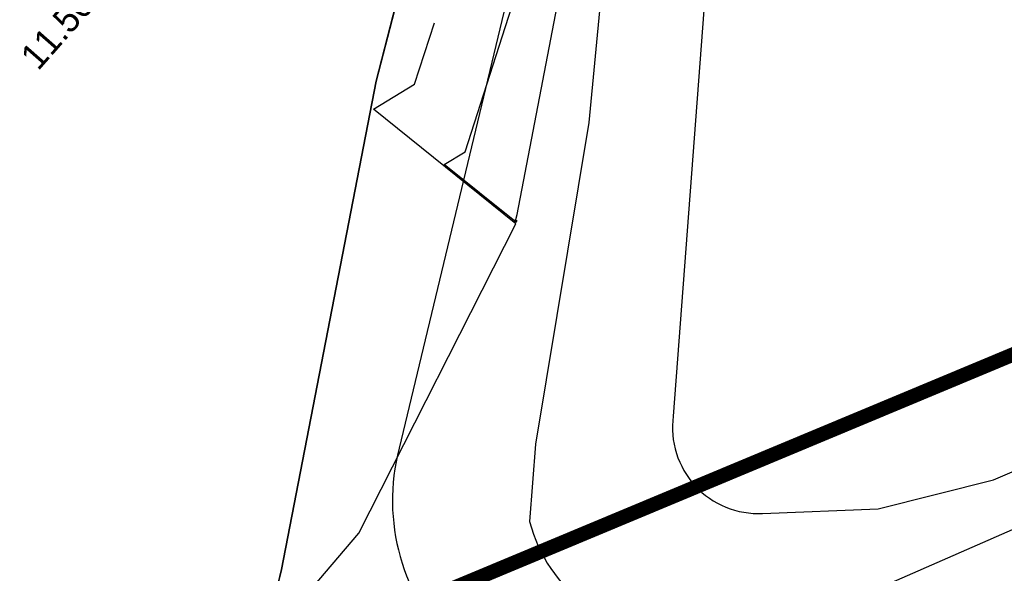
# Model space of a CAD drawing. Extents: x 158343 to 162498, y 431347 to 434500.
# Tile 133 of 220: x 159667 to 159735, y 433918 to 433956. Entities that reach past the tile are written whole.
import ezdxf

# ---------------------------------------------------------------- set-up
doc = ezdxf.new("R2010")
doc.units = 0
doc.header["$LTSCALE"] = 10
doc.header["$MEASUREMENT"] = 0
for name, color, linetype in [('000_arcering', 8, 'CONTINUOUS'), ('bestaand 012m', 8, 'CONTINUOUS'), ('def. con-hoogtelijn (index)', 8, 'CONTINUOUS'), ('nieuw009m', 8, 'CONTINUOUS'), ('nieuw010m', 8, 'CONTINUOUS'), ('nieuw011m', 8, 'CONTINUOUS'), ('nieuw012m', 8, 'CONTINUOUS')]:
    doc.layers.add(name, color=color, linetype=linetype)
doc.layers.add('MEET', color=6, linetype='CONTINUOUS', plot=False)
doc.styles.add('Style-WORKING', font='WORKING.shx')

# ---------------------------------------------------------------- blocks, each defined once
blk = doc.blocks.new('bestaande hoogtelijnen')
at = {"layer": 'def. con-hoogtelijn (index)'}
for p, q in [((33.181, -124.015), (39.389, -91.434)), ((33.181, -124.015), (39.389, -91.434)), ((33.181, -124.015), (39.389, -91.434)), ((29.586, -119.681), (33.494, -107.54)), ((29.586, -119.681), (33.494, -107.54)), ((26.098, -115.01), (27.462, -110.773)), ((26.098, -115.01), (27.462, -110.773)), ((26.098, -115.01), (27.462, -110.773)), ((23.264, -116.737), (26.098, -115.01)), ((23.264, -116.737), (26.098, -115.01)), ((23.264, -116.737), (26.098, -115.01)), ((33.093, -124.648), (23.264, -116.737)), ((33.093, -124.648), (23.264, -116.737)), ((33.093, -124.648), (23.264, -116.737)), ((28.149, -120.556), (29.586, -119.681)), ((28.149, -120.556), (29.586, -119.681)), ((33.132, -124.567), (28.149, -120.556)), ((33.132, -124.567), (28.149, -120.556)), ((33.073, -124.351), (33.181, -124.015)), ((33.073, -124.351), (33.181, -124.015)), ((33.073, -124.351), (33.181, -124.015)), ((22.265, -146.004), (33.093, -124.648)), ((22.265, -146.004), (33.093, -124.648)), ((22.265, -146.004), (33.093, -124.648)), ((33.033, -124.375), (33.073, -124.351)), ((33.033, -124.375), (33.073, -124.351)), ((33.033, -124.375), (33.073, -124.351)), ((33.171, -124.486), (33.033, -124.375)), ((33.171, -124.486), (33.033, -124.375)), ((33.171, -124.486), (33.033, -124.375)), ((8.301, -162.322), (22.265, -146.004)), ((8.301, -162.322), (22.265, -146.004)), ((8.301, -162.322), (22.265, -146.004))]:
    blk.add_line(p, q, dxfattribs=at)
at = {"layer": 'def. con-hoogtelijn (index)', "style": 'Style-WORKING'}
blk.add_text('11.500', height=1.8, rotation=48.68563, dxfattribs=at).set_placement((0.131, -114.141))
blk.add_text('11.500', height=1.8, rotation=48.68563, dxfattribs=at).set_placement((0.131, -114.141))

msp = doc.modelspace()

# ---------------------------------------------------------------- linework, layer by layer
at = {"layer": 'bestaand 012m'}
msp.add_lwpolyline([(159688.595, 433904.023, -0.268753), (159684.715, 433917.918), (159691.245, 433951.64), (159696.894, 433973.527), (159701.84, 433981.785), (159703.917, 433987.32, -0.105712), (159694.48, 433984.494), (159685.944, 433984.494), (159674.05, 433986.019), (159665.038, 433986.395, 0.179647), (159651.388, 433977.535), (159636.182, 433960.226), (159607.092, 433933.511), (159590.95, 433924.545, -0.147715), (159567.617, 433924.043), (159559.358, 433929.258), (159554.144, 433937.517), (159552.484, 433956.834), (159553.96, 433975.41), (159556.16, 433988.792), (159524.067, 433890.726, -0.40747)], format="xyb", dxfattribs=at)
at = {"layer": 'MEET', "const_width": 1}
msp.add_lwpolyline([(159217.958, 434088.846), (159435.98, 434020.252), (159504.62, 433836.46), (159784.943, 433953.55), (159866.414, 433734.327), (159822.396, 433519.026), (159655.904, 433512.456), (159222.147, 433324.124), (159221.051, 433289.085), (159066.142, 433159.952), (158988.578, 433123.001), (158887.875, 433065.241), (158810.463, 433043.05), (158594.735, 433280.892), (158643.686, 433366.243), (158736.008, 433394.891), (158840.951, 433432.099), (158907.599, 433472.413), (158902.406, 433599.513), (159112.888, 433678.639), (159214.784, 433765.28), (159227.573, 433847.097)], close=True, dxfattribs=at)
at = {"layer": 'nieuw009m'}
msp.add_lwpolyline([(159715.989, 433984.872), (159711.741, 433928.512, 0.468225), (159717.908, 433921.792), (159725.873, 433922.11), (159733.839, 433924.111), (159760.197, 433935.386), (159760.197, 433935.386), (159760.197, 433935.386)], format="xyb", dxfattribs=at)
at = {"layer": 'nieuw010m'}
msp.add_lwpolyline([(159709.102, 433982.049), (159705.927, 433948.775), (159702.243, 433926.586), (159701.838, 433921.236, 0.345403), (159712.231, 433913.327), (159716.263, 433913.379), (159720.295, 433914.174), (159742.373, 433923.866), (159762.118, 433932.397), (159766.823, 433935.114), (159766.823, 433935.114)], format="xyb", dxfattribs=at)
at = {"layer": 'nieuw011m'}
msp.add_lwpolyline([(159703.414, 433974.607), (159701.014, 433960.453), (159692.833, 433926.289), (159692.833, 433926.289, 0.268753), (159696.713, 433912.394, 0.277231), (159715.47, 433907.367), (159743.731, 433920.844), (159765.808, 433931.628), (159769.012, 433933.447, 0.265512), (159776.95, 433950.02)], format="xyb", dxfattribs=at)
at = {"layer": 'nieuw012m'}
msp.add_lwpolyline([(159703.363, 433987.225, 0.007593), (159703.363, 433987.225), (159701.84, 433981.785), (159696.963, 433973.642), (159691.245, 433951.64), (159684.715, 433917.918), (159684.715, 433917.918, 0.268753), (159688.595, 433904.023, 0.277231), (159707.352, 433898.996), (159744.844, 433918.369), (159774.473, 433926.308)], format="xyb", dxfattribs=at)

# ---------------------------------------------------------------- block references
at = {"layer": '000_arcering'}
msp.add_blockref('bestaande hoogtelijnen', (159667.804, 434066.432), dxfattribs=at)

doc.saveas('drawing.dxf')
